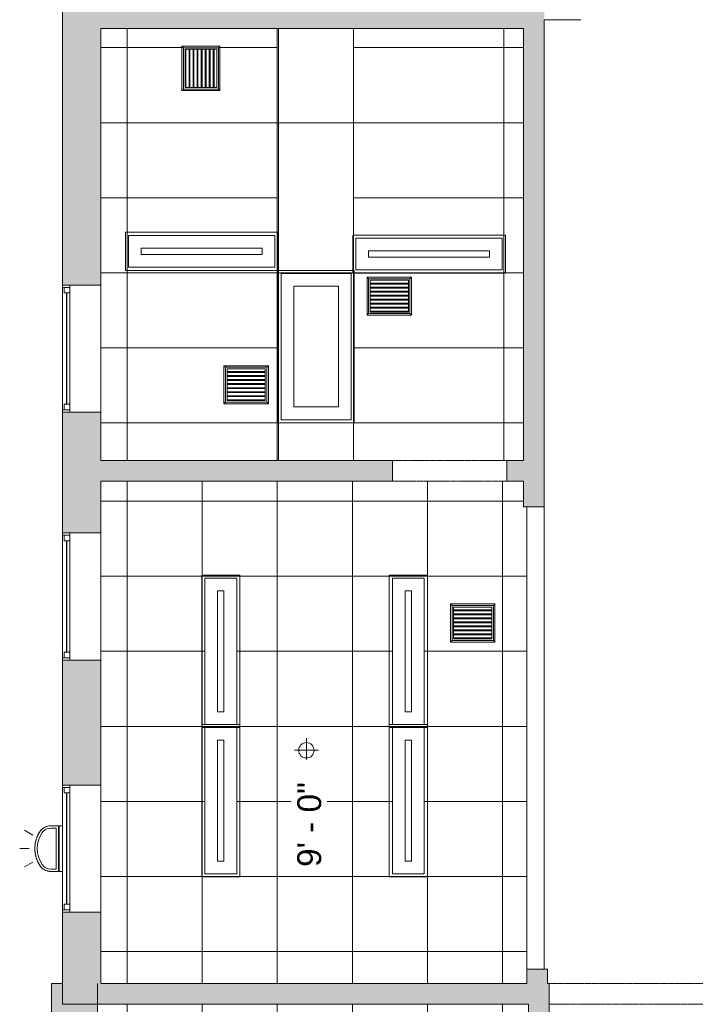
# Model space of a CAD drawing. Header units: inches. Extents: x 10 to 643, y -369 to 487.
# Tile 2 of 40: x 10 to 223, y -44 to 266. Entities that reach past the tile are written whole.
import ezdxf

# ---------------------------------------------------------------- set-up
doc = ezdxf.new("R2010")
doc.units = ezdxf.units.IN
doc.header["$MEASUREMENT"] = 0
doc.linetypes.add('Overhead', pattern=[0.15625, 0.09375, -0.0625])
for name, color, linetype, lineweight in [('A-CLNG', 13, 'Continuous', 9), ('A-CLNG-PATT', 13, 'Continuous', 9), ('A-DETL-GENF', 92, 'Overhead', 9), ('A-DETL-MEDM', 90, 'Continuous', 9), ('A-DOOR', 31, 'Continuous', 9), ('A-GLAZ', 151, 'Continuous', 9), ('A-WALL', 90, 'Continuous', 9), ('A-WALL-PATT', 111, 'Continuous', 9), ('E-LITE-EQPM', 6, 'Continuous', 9), ('G-ANNO-DIMS', 111, 'Continuous', 9), ('Q-SPCQ', 2, 'Continuous', 9)]:
    doc.layers.add(name, color=color, linetype=linetype, lineweight=lineweight)
doc.styles.add('Arial', font='arial.ttf', dxfattribs={"height": 7.5})

# ---------------------------------------------------------------- blocks, each defined once
blk = doc.blocks.new('Planitar-Fixed - Default 1-5505658-Main Floor')
at = {"layer": 'A-GLAZ', "lineweight": 18}
for p, q in [((-20, 6.51), (-19.25, 6.51)), ((-19.25, 6.51), (-19.25, 4.28)), ((19.25, 6.51), (19.25, 4.28)), ((19.96, 6.51), (19.25, 6.51)), ((-19.25, 6.01), (-17.52, 6.01)), ((-19.25, 4.28), (-17.52, 4.28)), ((-17.52, 6.01), (-17.52, 4.28)), ((17.52, 6.01), (17.52, 4.28)), ((19.25, 6.01), (17.52, 6.01)), ((17.52, 4.28), (19.25, 4.28)), ((-20, -5.49), (-18.74, -5.49)), ((20, -5.49), (18.74, -5.49))]:
    blk.add_line(p, q, dxfattribs=at)
at = {"layer": 'A-GLAZ'}
for p, q in [((20, 6.51), (-20, 6.51)), ((-20, 4.28), (-20, 6.51)), ((20, 4.28), (20, 6.51)), ((20, 4.28), (-20, 4.28)), ((-20, 4.28), (-20, -5.49)), ((-20, 4.28), (20, 4.28)), ((20, 4.28), (-20, 4.28)), ((-20, -5.49), (-20, 4.28)), ((20, -5.49), (20, 4.28)), ((20, -5.49), (20, 4.28)), ((-20, -5.49), (20, -5.49)), ((-20, -5.49), (20, -5.49))]:
    blk.add_line(p, q, dxfattribs=at)
at = {"layer": 'A-GLAZ', "lineweight": 25}
blk.add_line((-17.52, 5.15), (17.52, 5.15), dxfattribs=at)
blk = doc.blocks.new('Planitar - Opening - 3_-0_ x 6_-8_-5505767-Main Floor')
at = {"layer": 'A-DETL-GENF'}
for p, q in [((17.68, 3.25), (-18.32, 3.25)), ((-18.32, -3.25), (17.68, -3.25))]:
    blk.add_line(p, q, dxfattribs=at)
at = {"layer": 'A-DETL-MEDM'}
for p, q in [((-18.32, 3.25), (-18.32, -3.25)), ((17.68, -3.25), (17.68, 3.25))]:
    blk.add_line(p, q, dxfattribs=at)
blk = doc.blocks.new('Planitar - Opening - 6_-0_ x 6_-8-5505825-Main Floor')
at = {"layer": 'A-DETL-GENF'}
for p, q in [((35.68, 3.25), (-36.32, 3.25)), ((-36.32, -3.25), (35.68, -3.25))]:
    blk.add_line(p, q, dxfattribs=at)
at = {"layer": 'A-DETL-MEDM'}
for p, q in [((-36.32, 3.25), (-36.32, -3.25)), ((35.68, -3.25), (35.68, 3.25))]:
    blk.add_line(p, q, dxfattribs=at)
blk = doc.blocks.new('Air Vent - Default 1-5513426-Main Floor')
at = {"layer": 'Q-SPCQ'}
for p, q in [((-6, 7), (-6, -7)), ((-6, 7), (-5.5, 6.5)), ((6, 7), (-6, 7)), ((-5.5, -6.5), (-5.5, 6.5)), ((-5.5, 6.5), (5.5, 6.5)), ((5.5, 6.5), (6, 7)), ((5.5, 6.5), (5.5, -6.5)), ((6, -7), (6, 7)), ((-5, -6), (-5, 6)), ((5, 6), (-5, 6)), ((-4.88, 6), (-4.88, -6)), ((-4.7, -6), (-4.7, 6)), ((-3.74, 6), (-3.74, -6)), ((-3.61, 6), (-3.61, -6)), ((-3.44, -6), (-3.44, 6)), ((-2.48, 6), (-2.48, -6)), ((-2.35, 6), (-2.35, -6)), ((-2.18, -6), (-2.18, 6)), ((-1.21, 6), (-1.21, -6)), ((-1.09, 6), (-1.09, -6)), ((-0.92, -6), (-0.92, 6)), ((0.05, 6), (0.05, -6)), ((0.17, 6), (0.17, -6)), ((0.35, -6), (0.35, 6)), ((1.31, 6), (1.31, -6)), ((1.43, 6), (1.43, -6)), ((1.61, -6), (1.61, 6)), ((2.57, 6), (2.57, -6)), ((2.7, 6), (2.7, -6)), ((2.87, -6), (2.87, 6)), ((3.83, 6), (3.83, -6)), ((3.96, 6), (3.96, -6)), ((4.13, -6), (4.13, 6)), ((5, 6), (5, -6)), ((5, -6), (-5, -6)), ((-6, -7), (-5.5, -6.5)), ((-6, -7), (6, -7)), ((5.5, -6.5), (-5.5, -6.5)), ((6, -7), (5.5, -6.5))]:
    blk.add_line(p, q, dxfattribs=at)
blk = doc.blocks.new('Recessed Fluorescent Light - Default 1-5513402-Main Floor')
at = {"layer": 'E-LITE-EQPM'}
for p, q in [((-24, -6), (-24, 6)), ((-24, 6), (24, 6)), ((23, 5), (-23, 5)), ((-23, 5), (-23, -5)), ((23, 0), (23, 5)), ((24, 6), (24, 0)), ((-19, -1), (-19, 1)), ((-19, 1), (19, 1)), ((19, 1), (19, -1)), ((19, -1), (-19, -1)), ((23, -5), (23, 0)), ((24, 0), (24, -6)), ((24, -6), (-24, -6)), ((-23, -5), (23, -5))]:
    blk.add_line(p, q, dxfattribs=at)
blk = doc.blocks.new('Recessed Fluorescent Light - Default 1-5513448-Main Floor')
at = {"layer": 'E-LITE-EQPM'}
for p, q in [((-24, -12), (-24, 12)), ((-24, 12), (24, 12)), ((23, 11), (-23, 11)), ((-23, 11), (-23, -11)), ((23, 0), (23, 11)), ((24, 12), (24, 0)), ((-19, -7), (-19, 7)), ((-19, 7), (19, 7)), ((19, 7), (19, -7)), ((23, -11), (23, 0)), ((24, 0), (24, -12)), ((19, -7), (-19, -7)), ((24, -12), (-24, -12)), ((-23, -11), (23, -11))]:
    blk.add_line(p, q, dxfattribs=at)
blk = doc.blocks.new('Air Vent - Default 1-5513403-Main Floor')
at = {"layer": 'Q-SPCQ'}
for p, q in [((-6, 7), (-6, -7)), ((-6, 7), (-5.5, 6.5)), ((6, 7), (-6, 7)), ((-5.5, -6.5), (-5.5, 6.5)), ((-5.5, 6.5), (5.5, 6.5)), ((5.5, 6.5), (6, 7)), ((5.5, 6.5), (5.5, -6.5)), ((6, -7), (6, 7)), ((-5, -6), (-5, 6)), ((5, 6), (-5, 6)), ((-4.88, 6), (-4.88, -6)), ((-4.7, -6), (-4.7, 6)), ((-3.74, 6), (-3.74, -6)), ((-3.61, 6), (-3.61, -6)), ((-3.44, -6), (-3.44, 6)), ((-2.48, 6), (-2.48, -6)), ((-2.35, 6), (-2.35, -6)), ((-2.18, -6), (-2.18, 6)), ((-1.21, 6), (-1.21, -6)), ((-1.09, 6), (-1.09, -6)), ((-0.92, -6), (-0.92, 6)), ((0.05, 6), (0.05, -6)), ((0.17, 6), (0.17, -6)), ((0.35, -6), (0.35, 6)), ((1.31, 6), (1.31, -6)), ((1.43, 6), (1.43, -6)), ((1.61, -6), (1.61, 6)), ((2.57, 6), (2.57, -6)), ((2.7, 6), (2.7, -6)), ((2.87, -6), (2.87, 6)), ((3.83, 6), (3.83, -6)), ((3.96, 6), (3.96, -6)), ((4.13, -6), (4.13, 6)), ((5, 6), (5, -6)), ((5, -6), (-5, -6)), ((-6, -7), (-5.5, -6.5)), ((-6, -7), (6, -7)), ((5.5, -6.5), (-5.5, -6.5)), ((6, -7), (5.5, -6.5))]:
    blk.add_line(p, q, dxfattribs=at)
blk = doc.blocks.new('Recessed Fluorescent Light - Default 1-5513425-Main Floor')
at = {"layer": 'E-LITE-EQPM'}
for p, q in [((-24, -6), (-24, 6)), ((-24, 6), (24, 6)), ((23, 5), (-23, 5)), ((-23, 5), (-23, -5)), ((23, 0), (23, 5)), ((24, 6), (24, 0)), ((-19, -1), (-19, 1)), ((-19, 1), (19, 1)), ((19, 1), (19, -1)), ((19, -1), (-19, -1)), ((23, -5), (23, 0)), ((24, 0), (24, -6)), ((24, -6), (-24, -6)), ((-23, -5), (23, -5))]:
    blk.add_line(p, q, dxfattribs=at)
blk = doc.blocks.new('Exterior Commercial Surface Lighting - Exterior_Wall_Mounted_Light_Fixture_-_Lithonia_TWR1S_3416-5533757-Main Floor')
at = {"layer": 'E-LITE-EQPM'}
for p, q in [((0, 16.5), (0, 19.5)), ((-4.25, 15.36), (-5.75, 17.96)), ((4.25, 15.36), (5.75, 17.96)), ((-7.19, 9.75), (-7.19, 7.25)), ((-7.19, 7.25), (-7.19, 9.75)), ((-6.44, 9.75), (-6.44, 8)), ((6.44, 8), (6.44, 9.75)), ((7.19, 7.25), (7.19, 9.75)), ((7.19, 9.75), (7.19, 7.25)), ((-7.19, 7.25), (7.19, 7.25)), ((7.19, 7.25), (-7.19, 7.25)), ((-7.19, 7.12), (-7.19, 6)), ((-7.19, 6), (-7.19, 7.12)), ((-7.19, 7.12), (7.19, 7.12)), ((-6.44, 8), (6.44, 8)), ((7.19, 6), (7.19, 7.12)), ((7.19, 7.12), (7.19, 6))]:
    blk.add_line(p, q, dxfattribs=at)
for centre, radius, start, end in [((-3.19, 9.75), 4, 124.8886, 180), ((-3.19, 9.75), 4, 124.8886, 180), ((-3.19, 9.75), 3.25, 124.8886, 180), ((0, 5.18), 9.57, 55.1114, 124.8886), ((0, 5.18), 9.57, 55.1114, 124.8886), ((0, 5.18), 8.82, 55.1114, 124.8886), ((3.19, 9.75), 3.25, 360, 55.1114), ((3.19, 9.75), 4, 360, 55.1114), ((3.19, 9.75), 4, 360, 55.1114)]:
    blk.add_arc(centre, radius, start, end, dxfattribs=at)
for points, knots in [([(-6.13, 12.46), (-6.07, 12.53), (-5.86, 12.73), (-5.64, 12.91), (-5.48, 13.03)], [0.758643, 0.758643, 0.758643, 0.758643, 0.8333333, 1, 1, 1, 1]), ([(-5.48, 13.03), (-5.26, 13.18), (-4.82, 13.46), (-4.27, 13.75), (-3.94, 13.9), (-3.85, 13.94)], [0, 0, 0, 0, 0.0714286, 0.1428571, 0.16861, 0.16861, 0.16861, 0.16861]), ([(-3.7, 14), (-3.6, 14.05), (-3.36, 14.14), (-2.99, 14.27), (-2.6, 14.39), (-2.27, 14.48), (-2.07, 14.52), (-2.01, 14.54)], [0.1832359, 0.1832359, 0.1832359, 0.1832359, 0.2142857, 0.25, 0.2857143, 0.3214286, 0.3367576, 0.3367576, 0.3367576, 0.3367576]), ([(-1.89, 14.56), (-1.85, 14.57), (-1.74, 14.59), (-1.56, 14.62), (-1.27, 14.67), (-0.9, 14.71), (-0.45, 14.74), (0, 14.75), (0.45, 14.74), (0.9, 14.71), (1.27, 14.67), (1.56, 14.62), (1.74, 14.59), (1.85, 14.57), (1.89, 14.56)], [0.3471993, 0.3471993, 0.3471993, 0.3471993, 0.3571429, 0.375, 0.3928571, 0.4285714, 0.4642857, 0.5, 0.5357143, 0.5714286, 0.6071429, 0.625, 0.6428571, 0.6528227, 0.6528227, 0.6528227, 0.6528227]), ([(2.01, 14.54), (2.07, 14.52), (2.27, 14.48), (2.6, 14.39), (2.99, 14.27), (3.36, 14.14), (3.6, 14.05), (3.7, 14)], [0.6632816, 0.6632816, 0.6632816, 0.6632816, 0.6785714, 0.7142857, 0.75, 0.7857143, 0.8167848, 0.8167848, 0.8167848, 0.8167848]), ([(3.85, 13.94), (3.94, 13.9), (4.27, 13.75), (4.82, 13.46), (5.26, 13.18), (5.48, 13.03)], [0.831409, 0.831409, 0.831409, 0.831409, 0.8571429, 0.9285714, 1, 1, 1, 1]), ([(5.48, 13.03), (5.64, 12.91), (5.86, 12.73), (6.07, 12.53), (6.13, 12.46)], [0, 0, 0, 0, 0.1666667, 0.241357, 0.241357, 0.241357, 0.241357]), ([(-7.18, 9.99), (-7.17, 10.2), (-7.14, 10.43), (-7.09, 10.65), (-7.08, 10.67)], [0, 0, 0, 0, 0.1666667, 0.1829992, 0.1829992, 0.1829992, 0.1829992]), ([(-7.05, 10.79), (-7.01, 10.93), (-6.93, 11.17), (-6.83, 11.41), (-6.78, 11.51)], [0.2169729, 0.2169729, 0.2169729, 0.2169729, 0.3333333, 0.4310327, 0.4310327, 0.4310327, 0.4310327]), ([(-6.71, 11.65), (-6.69, 11.67), (-6.58, 11.87), (-6.43, 12.1), (-6.27, 12.3), (-6.24, 12.33)], [0.4733972, 0.4733972, 0.4733972, 0.4733972, 0.5, 0.6666667, 0.7095574, 0.7095574, 0.7095574, 0.7095574]), ([(6.24, 12.33), (6.27, 12.3), (6.43, 12.1), (6.58, 11.87), (6.69, 11.67), (6.71, 11.65)], [0.2904426, 0.2904426, 0.2904426, 0.2904426, 0.3333333, 0.5, 0.5266028, 0.5266028, 0.5266028, 0.5266028]), ([(6.78, 11.51), (6.83, 11.41), (6.93, 11.17), (7.01, 10.93), (7.05, 10.79)], [0.5689673, 0.5689673, 0.5689673, 0.5689673, 0.6666667, 0.7830271, 0.7830271, 0.7830271, 0.7830271]), ([(7.08, 10.67), (7.09, 10.65), (7.14, 10.43), (7.17, 10.2), (7.18, 9.99)], [0.8170008, 0.8170008, 0.8170008, 0.8170008, 0.8333333, 1, 1, 1, 1])]:
    blk.add_open_spline(points, degree=3, knots=knots, dxfattribs=at)
for points in [[(-7.19, 9.75), (-7.19, 9.79), (-7.19, 9.87), (-7.18, 9.95), (-7.18, 9.99)], [(7.18, 9.99), (7.18, 9.95), (7.19, 9.87), (7.19, 9.79), (7.19, 9.75)]]:
    blk.add_open_spline(points, degree=3, dxfattribs=at)
blk = doc.blocks.new('Spot Elevations - Half Spot Elev-5602678-Main Floor')
at = {"layer": 'G-ANNO-DIMS'}
for p, q in [((0, 0.0304), (0, -0.0321)), ((0.0308, -0.0004), (-0.0317, -0.0004))]:
    blk.add_line(p, q, dxfattribs=at)
blk.add_circle((0, -0.0009), 0.0201, dxfattribs=at)

msp = doc.modelspace()

# ---------------------------------------------------------------- hatches: boundary and pattern name
at = {"layer": 'A-CLNG-PATT', "lineweight": 18}
h = msp.add_hatch(dxfattribs=at)
h.set_pattern_fill('FP_11', color=256, style=0, pattern_type=2)
h.set_pattern_definition([(0, (44.248, 186.577), (0, -23.622), []), (270, (44.25, 186.577), (-47.244, -3e-15), [])])
h.paths.add_polyline_path([(38.2, 127.5), (91.49, 127.5), (91.48, 263.5), (35.99, 263.5), (35.99, 127.5)], flags=0)
h.paths.add_polyline_path([(88.13, 145.38), (74.74, 145.38), (74.77, 157.38), (88.74, 157.38), (88.74, 145.38), (88.24, 145.38)], flags=0)
h.paths.add_polyline_path([(90.74, 188.38), (44.74, 188.38), (44.74, 198.38), (90.74, 198.38), (90.74, 195.16)], flags=0)
h.paths.add_polyline_path([(62.49, 243.94), (61.49, 243.94), (61.49, 257.94), (73.49, 257.94), (73.49, 243.94), (72.29, 243.94)], flags=0)
h = msp.add_hatch(dxfattribs=at)
h.set_pattern_fill('FP_10', color=256, style=0, pattern_type=2)
h.set_pattern_definition([(270, (115.492, 186.577), (-23.622, -1e-15), []), (180, (115.49, 186.577), (-6e-15, 47.244), [])])
h.paths.add_polyline_path([(115.49, 127.5), (115.48, 263.5), (91.49, 263.5), (91.49, 127.5)], flags=0)
h.paths.add_polyline_path([(114.74, 140.38), (92.74, 140.38), (92.74, 186.38), (114.74, 186.38), (114.74, 164.3)], flags=0)
h = msp.add_hatch(dxfattribs=at)
h.set_pattern_fill('FP_3', color=256, style=0, pattern_type=2)
h.set_pattern_definition([(180, (-73.484, 257.444), (3e-15, 23.622), []), (90, (-73.484, 257.444), (47.244, -3e-15), [])])
h.paths.add_polyline_path([(169, 127.5), (169, 263.5), (115.49, 263.5), (115.49, 127.5), (163.75, 127.5)], flags=0)
h.paths.add_polyline_path([(120.42, 173.25), (119.75, 173.25), (119.75, 185.25), (133.75, 185.25), (133.75, 173.25), (132.72, 173.25)], flags=0)
h.paths.add_polyline_path([(116.25, 187.5), (116.25, 197.5), (162.25, 197.5), (162.25, 187.5), (119.75, 187.5)], flags=0)
h = msp.add_hatch(dxfattribs=at)
h.set_pattern_fill('FP_2', color=256, style=0, pattern_type=2)
h.set_pattern_definition([(270, (91.492, 43.875), (-23.622, -1e-15), []), (180, (91.492, 43.875), (-3e-15, 23.622), [])])
h.paths.add_polyline_path([(35.99, -37.07), (170, -37.07), (170, 113), (169, 113), (169, 121), (35.99, 121), (35.99, -20.8)], flags=0)
h.paths.add_polyline_path([(78.74, -2.5), (68.74, -2.5), (68.74, 43.5), (78.74, 43.5), (78.74, 10.05)], flags=0)
h.paths.add_polyline_path([(134.29, -2.5), (127.74, -2.5), (127.74, 43.5), (137.74, 43.5), (137.74, -2.5)], flags=0)
h.paths.add_polyline_path([(68.74, 44.5), (68.74, 90.5), (78.74, 90.5), (78.74, 44.5)], flags=0)
h.paths.add_polyline_path([(134.29, 44.5), (127.74, 44.5), (127.74, 90.5), (137.74, 90.5), (137.74, 44.5)], flags=0)
h.paths.add_polyline_path([(159.99, 70.43), (145.99, 70.43), (145.99, 82.43), (159.99, 82.43), (159.99, 71.75)], flags=0)
h = msp.add_hatch(dxfattribs=at)
h.set_pattern_fill('FP_1', color=256, style=0, pattern_type=2)
h.set_pattern_definition([(270, (138.736, -151.62), (-23.622, -1e-15), []), (180, (138.736, -151.62), (6e-15, 47.244), [])])
h.paths.add_polyline_path([(170.5, -168), (170.5, -43.57), (34.99, -43.57), (34.99, -168), (134.29, -168)], flags=0)
h.paths.add_polyline_path([(90.49, -151.12), (80.49, -151.12), (80.49, -105.12), (90.49, -105.12), (90.49, -113.36)], flags=0)
h.paths.add_polyline_path([(137.74, -151.12), (127.74, -151.12), (127.74, -105.12), (137.74, -105.12), (137.74, -119.95)], flags=0)
h.paths.add_polyline_path([(86.25, -103.62), (80.49, -103.62), (80.49, -57.62), (90.49, -57.62), (90.49, -103.62)], flags=0)
h.paths.add_polyline_path([(134.29, -103.62), (127.74, -103.62), (127.74, -57.62), (137.74, -57.62), (137.74, -103.62)], flags=0)
at = {"layer": 'A-WALL-PATT'}
for points in [[(169, 263.5), (169, 276.5), (33.99, 276.5), (33.99, 270), (35.99, 270), (35.99, 263.5), (134.29, 263.5)], [(169, 113), (175.5, 113), (175.5, 276.5), (169, 276.5), (169, 121)], [(176.5, -37.07), (176.5, -32.5), (170, -32.5), (170, -37.07)]]:
    msp.add_hatch(color=9, dxfattribs=at).paths.add_polyline_path(points, flags=0)
h = msp.add_hatch(color=9, dxfattribs=at)
h.paths.add_polyline_path([(35.99, -37.07), (35.99, -14.57), (23.99, -14.57), (23.99, -37.07), (34.99, -37.07)], flags=0)
h.paths.add_polyline_path([(26.22, 25.43), (35.99, 25.43), (35.99, 64.75), (23.99, 64.75), (23.99, 25.43)], flags=0)
h.paths.add_polyline_path([(26.22, 104.75), (35.99, 104.75), (35.99, 142.75), (23.99, 142.75), (23.99, 104.75)], flags=0)
h.paths.add_polyline_path([(35.99, 182.75), (35.99, 270), (23.99, 270), (23.99, 182.75), (26.22, 182.75)], flags=0)
h = msp.add_hatch(color=9, dxfattribs=at)
h.paths.add_polyline_path([(169, 121), (169, 127.5), (163.75, 127.5), (163.75, 121)], flags=0)
h.paths.add_polyline_path([(127.75, 121), (127.75, 127.5), (35.99, 127.5), (35.99, 121), (86.25, 121)], flags=0)
h = msp.add_hatch(color=9, dxfattribs=at)
h.paths.add_polyline_path([(34.49, -176.25), (34.99, -176.25), (34.99, -126.28), (20.49, -126.28), (20.49, -176.25)], flags=0)
h.paths.add_polyline_path([(34.99, -86.29), (34.99, -37.07), (20.49, -37.07), (20.49, -86.29), (22.72, -86.29)], flags=0)
h = msp.add_hatch(color=9, dxfattribs=at)
h.paths.add_polyline_path([(461.32, -43.57), (461.32, -37.07), (452.07, -37.07), (452.07, -43.57)], flags=0)
h.paths.add_polyline_path([(134.29, -43.57), (177, -43.57), (177, -37.07), (23.99, -37.07), (23.99, -43.57), (38.2, -43.57)], flags=0)
h.paths.add_polyline_path([(326.48, -43.57), (416.07, -43.57), (416.07, -37.07), (249, -37.07), (249, -43.57)], flags=0)
h = msp.add_hatch(color=9, dxfattribs=at)
h.paths.add_polyline_path([(177, -168), (177, -91.32), (170.5, -91.32), (170.5, -168)], flags=0)
h.paths.add_polyline_path([(177, -59.32), (177, -43.57), (170.5, -43.57), (170.5, -59.32)], flags=0)

# ---------------------------------------------------------------- linework, layer by layer
at = {"layer": 'A-CLNG'}
for p, q in [((91.49, 127.5), (91.49, 263.5)), ((115.49, 127.5), (115.49, 263.5)), ((90.74, 198.38), (44.74, 198.38)), ((44.74, 198.38), (44.74, 188.38)), ((90.74, 188.38), (90.74, 198.38)), ((162.25, 197.5), (116.25, 197.5)), ((116.25, 197.5), (116.25, 187.5)), ((162.25, 187.5), (162.25, 197.5)), ((44.74, 188.38), (90.74, 188.38)), ((92.74, 186.38), (92.74, 140.38)), ((114.74, 186.38), (92.74, 186.38)), ((114.74, 140.38), (114.74, 186.38)), ((116.25, 187.5), (162.25, 187.5)), ((92.74, 140.38), (114.74, 140.38)), ((170, 113), (170, -32.5)), ((175.5, -32.5), (175.5, 113)), ((68.74, 90.5), (68.74, 44.5)), ((78.74, 90.5), (68.74, 90.5)), ((78.74, 44.5), (78.74, 90.5)), ((127.74, 90.5), (127.74, 44.5)), ((137.74, 90.5), (127.74, 90.5)), ((137.74, 44.5), (137.74, 90.5)), ((68.74, 44.5), (78.74, 44.5)), ((68.74, 43.5), (68.74, -2.5)), ((78.74, 43.5), (68.74, 43.5)), ((78.74, -2.5), (78.74, 43.5)), ((127.74, 44.5), (137.74, 44.5)), ((127.74, 43.5), (127.74, -2.5)), ((137.74, 43.5), (127.74, 43.5)), ((137.74, -2.5), (137.74, 43.5)), ((68.74, -2.5), (78.74, -2.5)), ((127.74, -2.5), (137.74, -2.5))]:
    msp.add_line(p, q, dxfattribs=at)
at = {"layer": 'A-WALL'}
for p, q in [((23.99, 182.75), (23.99, 455.5)), ((35.99, 263.5), (35.99, 182.75)), ((169, 263.5), (35.99, 263.5)), ((169, 127.5), (169, 263.5)), ((175.5, 266.25), (175.5, 113)), ((187, 266.25), (175.5, 266.25)), ((23.99, 104.75), (23.99, 142.75)), ((35.99, 142.75), (35.99, 127.5)), ((35.99, 127.5), (127.75, 127.5)), ((163.75, 127.5), (169, 127.5)), ((35.99, 121), (35.99, 104.75)), ((127.75, 121), (35.99, 121)), ((169, 121), (163.75, 121)), ((169, 113), (169, 121)), ((175.5, 113), (169, 113)), ((23.99, 25.43), (23.99, 64.75)), ((35.99, 64.75), (35.99, 25.43)), ((23.99, -43.57), (23.99, -14.57)), ((35.99, -14.57), (35.99, -37.07)), ((170, -37.07), (170, -32.5)), ((170, -32.5), (176.5, -32.5)), ((176.5, -32.5), (176.5, -37.07)), ((20.49, -86.29), (20.49, -37.07)), ((20.49, -37.07), (23.99, -37.07)), ((34.99, -37.07), (34.99, -86.29)), ((35.99, -37.07), (170, -37.07)), ((176.5, -37.07), (177, -37.07)), ((170.5, -43.57), (23.99, -43.57)), ((170.5, -168), (170.5, -43.57)), ((177, -43.57), (177, -168))]:
    msp.add_line(p, q, dxfattribs=at)

# ---------------------------------------------------------------- block references
at = {"layer": 'A-DOOR'}
for name, p in [('Planitar - Opening - 3_-0_ x 6_-8_-5505767-Main Floor', (146.07, 124.25)), ('Planitar - Opening - 6_-0_ x 6_-8-5505825-Main Floor', (213.32, -40.32))]:
    msp.add_blockref(name, p, dxfattribs=at)
at = {"layer": 'A-GLAZ', "rotation": 89.99999999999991}
for p in [(30.5, 162.75), (30.5, 84.75), (30.5, 5.43)]:
    msp.add_blockref('Planitar-Fixed - Default 1-5505658-Main Floor', p, dxfattribs=at)
at = {"layer": 'E-LITE-EQPM'}
for p in [(67.74, 193.38), (139.25, 192.5)]:
    msp.add_blockref('Recessed Fluorescent Light - Default 1-5513402-Main Floor', p, dxfattribs=at)
for name, p, rotation in [('Recessed Fluorescent Light - Default 1-5513448-Main Floor', (103.74, 163.38), 89.9999999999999), ('Recessed Fluorescent Light - Default 1-5513425-Main Floor', (73.74, 67.5), 89.9999999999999), ('Recessed Fluorescent Light - Default 1-5513425-Main Floor', (132.74, 67.5), 89.9999999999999), ('Recessed Fluorescent Light - Default 1-5513425-Main Floor', (73.74, 20.5), 89.9999999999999), ('Recessed Fluorescent Light - Default 1-5513425-Main Floor', (132.74, 20.5), 89.9999999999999), ('Exterior Commercial Surface Lighting - Exterior_Wall_Mounted_Light_Fixture_-_Lithonia_TWR1S_3416-5533757-Main Floor', (29.99, 5.43), 89.99999999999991)]:
    msp.add_blockref(name, p, dxfattribs=dict(at, rotation=rotation))
at = {"layer": 'G-ANNO-DIMS', "xscale": 120, "yscale": 120, "zscale": 120, "rotation": 269.9999999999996}
msp.add_blockref('Spot Elevations - Half Spot Elev-5602678-Main Floor', (100.78, 36.35), dxfattribs=at)
at = {"layer": 'Q-SPCQ'}
msp.add_blockref('Air Vent - Default 1-5513426-Main Floor', (67.49, 250.94), dxfattribs=at)
at = {"layer": 'Q-SPCQ', "rotation": 89.9999999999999}
for name, p in [('Air Vent - Default 1-5513426-Main Floor', (126.75, 179.25)), ('Air Vent - Default 1-5513426-Main Floor', (81.74, 151.38)), ('Air Vent - Default 1-5513403-Main Floor', (152.99, 76.43))]:
    msp.add_blockref(name, p, dxfattribs=at)

# ---------------------------------------------------------------- next in the draw order: texts
at = {"layer": 'G-ANNO-DIMS', "insert": (97.81, -0.34), "char_height": 7.5, "width": 31.8623, "attachment_point": 1, "rotation": 90, "line_spacing_factor": 0.941778, "style": 'Arial', "bg_fill": 3, "box_fill_scale": 1.25, "bg_fill_color": 256, "bg_fill_true_color": 13158600, "bg_fill_transparency": 0}
msp.add_mtext('9\' - 0"', dxfattribs=at)

doc.saveas('drawing.dxf')
